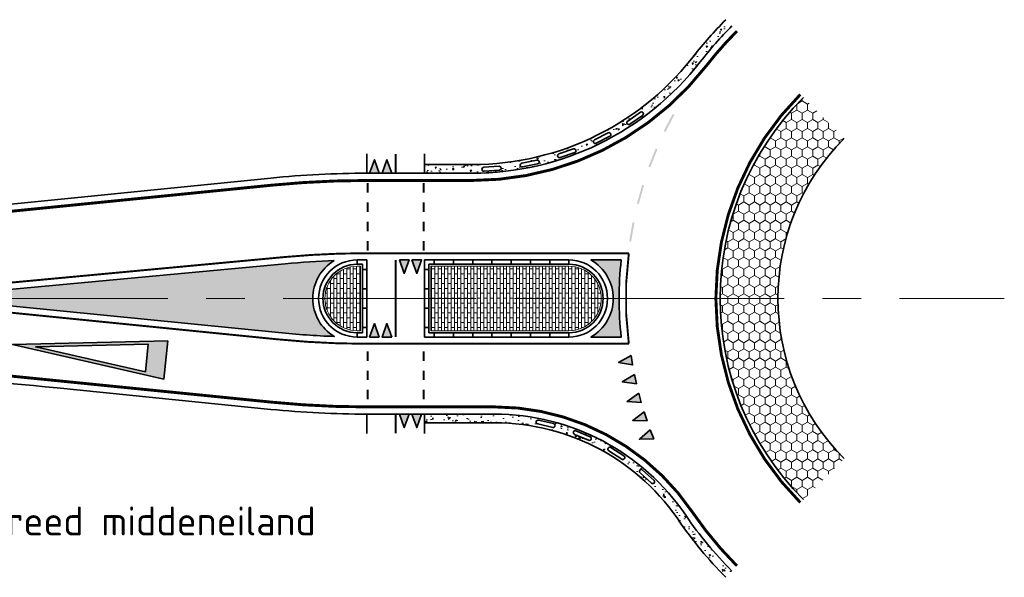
# Model space of a CAD drawing. Header units: metres. Extents: x -699 to 2316, y -1199 to 781.
# Tile 58 of 256: x 563 to 614, y -444 to -415. Entities that reach past the tile are written whole.
import ezdxf

# ---------------------------------------------------------------- set-up
doc = ezdxf.new("R2010")
doc.units = ezdxf.units.M
for name, pattern in [('AM-AS', [16, 10, -2, 2, -2]), ('VH-RWSBAND', [24, 10, -2, 2, -2, 2, -2, 2, -2]), ('VW-1-1_STREEP', [2, 1, -1])]:
    doc.linetypes.add(name, pattern=pattern)
for name, color, linetype, lineweight in [('B-WE-AM-AS-G', 10, 'AM-AS', 18), ('N-WE-VH-KANTOPSLUITING_TROTTOIRBAND_RWS-G', 210, 'VH-RWSBAND', 35), ('N-WE-VH-KANTVERHARDING-G', 210, 'Continuous', 35), ('N-WE-VH-STOOTBAND-G', 7, 'Continuous', 35), ('N-WE-VH-VERHARDING_ASFALT_CONSTRUCTIE-A', 252, 'Continuous', 18), ('N-WE-VH-VERHARDING_BETON-G', 252, 'Continuous', 35), ('N-WE-VH-VERHARDING_BETONSTRAATSTEEN-A', 252, 'Continuous', 18), ('N-WE-VW-MARKERING_DWARS_DRIEHOEK_5070-G', 7, 'VW-HAAIETAND70-L-N', 35), ('N-WE-VW-MARKERING_LANGS_STREEP_11-G', 7, 'VW-1-1_STREEP', 13), ('N-WE-VW-MARKERING_LANGS_STREEP_DOORGETROKKEN_010-G', 7, 'Continuous', 13), ('N-WE-VW-MARKERING_LANGS_STREEP_DOORGETROKKEN_015-G', 7, 'Continuous', 13), ('N-WE-VW-MARKERING_PUNTSTUK-G', 7, 'Continuous', 35), ('N-WE-VW-MARKERING_SYMBOOL-G', 7, 'Continuous', 35)]:
    doc.layers.add(name, color=color, linetype=linetype, lineweight=lineweight)
doc.layers.add('X-XX-AL-HULPLIJN-G', color=7, linetype='Continuous', lineweight=18, plot=False)
doc.styles.add('NLCS-ISO Standaard', font='NLCS-ISO.ttf')
doc.linetypes.add('VW-HAAIETAND70-L-N', pattern='A,0,-0.5,[149,NLCS.SHX,S=1,R=0,X=-0.625,Y=0],-0.5', length=1)
pattern_1 = [(270, (-1.164153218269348e-10, 0), (0.2749629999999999, -0.4762500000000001), [0.3175, -0.635]), (29.99999999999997, (-1.164153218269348e-10, 0), (0.2749630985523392, 0.4762499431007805), [0.3175, -0.635]), (329.9999999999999, (-1.164153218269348e-10, 0), (0.5499260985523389, -5.689921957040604e-08), [-0.635, 0.3175])]
pattern_2 = [(90, (-167635.0085506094, -501189.1571813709), (-0.1693545, 1.036997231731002e-17), []), (180, (-167635.0085506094, -501189.1571813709), (-0.1693545, -0.254), [0.1693545, -0.1693545])]

# ---------------------------------------------------------------- blocks, each defined once
blk = doc.blocks.new('NLCS_Haai70')
at = {"linetype": 'Continuous'}
blk.add_hatch(color=256, dxfattribs=at).paths.add_polyline_path([(-0.25, 0), (0.2499999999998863, 2.273736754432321e-13), (2.842170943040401e-14, -0.7000000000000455)])
blk.add_lwpolyline([(-0.25, 0), (0.2499999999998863, 2.273736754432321e-13), (2.842170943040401e-14, -0.7000000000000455)], close=True, dxfattribs=at)
blk = doc.blocks.new('VW8000')
h = blk.add_hatch(color=256)
h.paths.add_polyline_path([(-0.9999999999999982, 7.999999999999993), (-2.664535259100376e-15, 1.4210854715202e-14), (0.9999999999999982, 7.999999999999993)])
h.paths.add_polyline_path([(0.7238326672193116, 6.999999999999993), (-1.77635683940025e-15, 1.209338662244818), (-0.7238326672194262, 6.999999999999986)], flags=16)
for points in [[(-0.9999999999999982, 7.999999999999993), (-2.664535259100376e-15, 1.4210854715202e-14), (0.9999999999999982, 7.999999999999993)], [(0.7238326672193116, 6.999999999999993), (-1.77635683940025e-15, 1.209338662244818), (-0.7238326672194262, 6.999999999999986)]]:
    blk.add_lwpolyline(points, close=True)
blk = doc.blocks.new('NLCS_Rotondepoot_7.3_R20 (4m)')
at = {"layer": 'N-WE-VH-VERHARDING_ASFALT_CONSTRUCTIE-A'}
h = blk.add_hatch(dxfattribs=at)
h.set_pattern_fill('AR-CONC', color=256, scale=0.005, angle=180, style=0)
h.set_pattern_definition([(230.0000000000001, (-383.7977463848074, -317.9196694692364), (-0.9109233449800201, 0.07969542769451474), [0.09525, -1.04775]), (175.0000000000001, (-383.7977463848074, -317.9196694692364), (0.1762171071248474, -0.9552842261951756), [0.0762, -0.83820292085]), (280.4514447, (-383.8736564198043, -317.9130282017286), (-0.7347062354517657, -0.875588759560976), [0.08095004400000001, -0.890451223]), (226.1842000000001, (-383.7977463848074, -318.1736694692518), (-1.35539520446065, 0.2102116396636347), [0.142875, -1.571625]), (276.6355576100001, (-383.9106958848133, -318.1561519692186), (-1.187020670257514, -1.237130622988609), [0.1214251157, -1.3356780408]), (171.1841511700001, (-383.7977463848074, -318.1736694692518), (-1.187020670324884, -1.237130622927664), [0.11429983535, -1.2572986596]), (201, (-383.9247463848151, -318.1101694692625), (-0.7580719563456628, 0.5113259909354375), [0.09525, -1.04775]), (146, (-383.9247463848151, -318.1101694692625), (-0.3090101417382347, -0.9209398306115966), [0.0762, -0.8382]), (251.4514450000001, (-383.987919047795, -318.0675589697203), (-1.067082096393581, -0.409613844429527), [0.08095004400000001, -0.8904496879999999]), (217.5000000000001, (-383.7977463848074, -317.9196694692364), (-0.01544301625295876, -0.4227751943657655), [0, -0.82804, 0, -0.8509000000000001, 0, -0.8413750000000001]), (187.5, (-383.7977463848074, -317.9196694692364), (-0.3340983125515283, -0.5009028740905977), [0, -0.48514, 0, -0.80899, 0, -0.320675]), (147.5, (-383.5145363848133, -317.9196694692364), (-0.677952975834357, 0.0286437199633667), [0, -0.3174999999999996, 0, -0.9905999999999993, 0, -1.314449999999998]), (137.5, (-383.3875363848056, -317.9196694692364), (-0.7406459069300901, -0.1271324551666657), [0, -0.41275, 0, -0.65786, 0, -0.93345])])
edge = h.paths.add_edge_path()
edge.add_arc((-4.278263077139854e-09, 3.550667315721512e-09), 19.99999999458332, 134.9999999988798, 142.0999626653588, ccw=False)
edge.add_line((-14.14213562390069, 14.14213562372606), (-14.46033367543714, 14.46033367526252))
edge.add_arc((1.091393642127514e-08, -9.837094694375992e-09), 20.45000001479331, 135.0000000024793, 142.0999626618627)
edge.add_arc((-27.6179289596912, 21.5000000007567), 14.55000000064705, 270.0000000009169, 322.09996266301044, ccw=False)
edge.add_line((-27.61792895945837, 6.950000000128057), (-30.10000000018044, 6.950000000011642))
edge.add_line((-30.10000000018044, 6.950000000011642), (-30.10000000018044, 6.5))
edge.add_line((-30.10000000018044, 6.5), (-27.61792895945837, 6.5))
edge.add_arc((-27.61792895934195, 21.49999999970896), 14.99999999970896, 269.9999999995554, 322.0999626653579)
edge = h.paths.add_edge_path(flags=16)
edge.add_line((-18.77703213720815, 9.499644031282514), (-19.4336164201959, 9.04259143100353))
edge.add_arc((-19.49074799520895, 9.124664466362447), 0.09999999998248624, 124.84202807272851, 304.84202807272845, ccw=False)
edge.add_line((-19.54787957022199, 9.206737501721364), (-18.89129528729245, 9.663790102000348))
edge.add_arc((-18.8341637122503, 9.581717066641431), 0.09999999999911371, -55.157971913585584, 124.84202808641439, ccw=False)
edge = h.paths.add_edge_path(flags=16)
edge.add_line((-20.47437194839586, 8.417966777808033), (-21.18654629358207, 8.053538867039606))
edge.add_arc((-21.23209978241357, 8.142560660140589), 0.09999999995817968, 117.09935516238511, 297.0993551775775, ccw=False)
edge.add_line((-21.27765327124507, 8.23158245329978), (-20.56547892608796, 8.596010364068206))
edge.add_arc((-20.51992543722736, 8.506988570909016), 0.100000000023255, -62.90064482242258, 117.09935517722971, ccw=False)
edge = h.paths.add_edge_path(flags=16)
edge.add_line((-22.30196545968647, 7.57482380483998), (-23.05674427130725, 7.309665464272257))
edge.add_arc((-23.08988906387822, 7.404012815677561), 0.09999999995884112, 109.35668226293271, 289.3566822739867, ccw=False)
edge.add_line((-23.12303385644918, 7.498360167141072), (-22.3682550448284, 7.763518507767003))
edge.add_arc((-22.33511025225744, 7.669171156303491), 0.1000000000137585, -70.64331773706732, 109.35668226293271, ccw=False)
edge = h.paths.add_edge_path(flags=16)
edge.add_line((-24.22648882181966, 6.985588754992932), (-25.0101096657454, 6.824534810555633))
edge.add_arc((-25.03024140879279, 6.92248741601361), 0.09999999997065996, 101.61400935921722, 281.61400935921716, ccw=False)
edge.add_line((-25.05037315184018, 7.020440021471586), (-24.26675230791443, 7.181493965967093))
edge.add_arc((-24.24662056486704, 7.083541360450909), 0.1000000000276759, -78.38599064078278, 101.61400935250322, ccw=False)
edge = h.paths.add_edge_path(flags=16)
edge.add_line((-26.21285079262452, 6.661005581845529), (-27.01102533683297, 6.606992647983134))
edge.add_arc((-27.01777695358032, 6.706764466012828), 0.1000000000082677, 93.8713364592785, 273.8713364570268, ccw=False)
edge.add_line((-27.02452857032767, 6.806536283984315), (-26.22635402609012, 6.860549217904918))
edge.add_arc((-26.21960240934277, 6.760777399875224), 0.1000000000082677, -86.12866355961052, 93.87133645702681, ccw=False)
h = blk.add_hatch(dxfattribs=at)
h.set_pattern_fill('HONEY', color=256, scale=0.1, angle=90, style=0)
h.set_pattern_definition(pattern_1)
h.paths.add_polyline_path([(-8.308504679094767, 8.308504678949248), (-10.42982502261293, 10.42982502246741, 0.1989123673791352), (-14.75000000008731, 0), (-11.75000000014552, 0, -0.1989123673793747)])
h = blk.add_hatch(dxfattribs=at)
h.set_pattern_fill('HONEY', color=256, scale=0.1, angle=90, style=0)
h.set_pattern_definition(pattern_1)
h.paths.add_polyline_path([(-11.75000000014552, 0), (-14.75000000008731, 0, 0.1989123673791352), (-10.42982502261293, -10.42982502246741), (-8.308504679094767, -8.308504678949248, -0.1989123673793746)])
h = blk.add_hatch(dxfattribs=at)
h.set_pattern_fill('AR-CONC', color=256, scale=0.005, angle=180, style=0)
h.set_pattern_definition([(230.0000000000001, (-383.8464738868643, -318.9196694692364), (-0.9109233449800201, 0.07969542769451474), [0.09525, -1.04775]), (175.0000000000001, (-383.8464738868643, -318.9196694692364), (0.1762171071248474, -0.9552842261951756), [0.0762, -0.83820292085]), (280.4514447, (-383.9223839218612, -318.9130282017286), (-0.7347062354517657, -0.875588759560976), [0.08095004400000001, -0.890451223]), (226.1842000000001, (-383.8464738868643, -319.1736694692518), (-1.35539520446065, 0.2102116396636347), [0.142875, -1.571625]), (276.6355576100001, (-383.9594233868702, -319.1561519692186), (-1.187020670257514, -1.237130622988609), [0.1214251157, -1.3356780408]), (171.1841511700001, (-383.8464738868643, -319.1736694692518), (-1.187020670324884, -1.237130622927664), [0.11429983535, -1.2572986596]), (201, (-383.9734738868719, -319.1101694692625), (-0.7580719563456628, 0.5113259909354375), [0.09525, -1.04775]), (146, (-383.9734738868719, -319.1101694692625), (-0.3090101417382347, -0.9209398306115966), [0.0762, -0.8382]), (251.4514450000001, (-384.0366465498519, -319.0675589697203), (-1.067082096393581, -0.409613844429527), [0.08095004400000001, -0.8904496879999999]), (217.5000000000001, (-383.8464738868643, -318.9196694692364), (-0.01544301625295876, -0.4227751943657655), [0, -0.82804, 0, -0.8509000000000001, 0, -0.8413750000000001]), (187.5, (-383.8464738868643, -318.9196694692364), (-0.3340983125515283, -0.5009028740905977), [0, -0.48514, 0, -0.80899, 0, -0.320675]), (147.5, (-383.5632638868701, -318.9196694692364), (-0.677952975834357, 0.0286437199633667), [0, -0.3174999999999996, 0, -0.9905999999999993, 0, -1.314449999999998]), (137.5, (-383.4362638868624, -318.9196694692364), (-0.7406459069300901, -0.1271324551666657), [0, -0.41275, 0, -0.65786, 0, -0.93345])])
edge = h.paths.add_edge_path()
edge.add_line((-26.45751311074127, -6), (-30.10000000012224, -6))
edge.add_line((-30.10000000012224, -6), (-30.10000000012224, -6.450000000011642))
edge.add_line((-30.10000000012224, -6.450000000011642), (-26.45751311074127, -6.450000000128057))
edge.add_arc((-26.45751311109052, -18.00000000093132), 11.55000000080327, 34.22886633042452, 89.99999999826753, ccw=False)
edge.add_arc((5.529727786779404e-09, 4.423782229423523e-09), 20.45000000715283, 214.2288663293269, 224.9999999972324)
edge.add_line((-14.46033367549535, -14.46033367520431), (-14.14213562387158, -14.14213562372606))
edge.add_arc((8.731149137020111e-11, -1.746229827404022e-10), 20.00000000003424, 214.2288663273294, 224.9999999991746, ccw=False)
edge.add_arc((-26.45751311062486, -17.99999999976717), 11.99999999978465, 34.22886632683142, 90.00000000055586)
edge = h.paths.add_edge_path(flags=16)
edge.add_line((-24.18084626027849, -6.312964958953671), (-23.40118878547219, -6.492225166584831))
edge.add_arc((-23.42359631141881, -6.589682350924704), 0.09999999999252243, -102.94850606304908, 77.05149393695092, ccw=False)
edge.add_line((-23.44600383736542, -6.687139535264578), (-24.22566131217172, -6.507879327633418))
edge.add_arc((-24.2032537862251, -6.410422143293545), 0.09999999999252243, 77.05149393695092, 257.0514939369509, ccw=False)
edge = h.paths.add_edge_path(flags=16)
edge.add_line((-22.24208649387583, -6.864463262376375), (-21.50383881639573, -7.172668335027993))
edge.add_arc((-21.54236445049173, -7.264949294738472), 0.100000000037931, -112.65965514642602, 67.34034486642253, ccw=False)
edge.add_line((-21.58089008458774, -7.357230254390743), (-22.31913776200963, -7.049025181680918))
edge.add_arc((-22.28061212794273, -6.956744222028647), 0.09999999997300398, 67.34034486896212, 247.340344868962, ccw=False)
edge = h.paths.add_edge_path(flags=16)
edge.add_line((-20.42413525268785, -7.735091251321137), (-19.74845457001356, -8.163408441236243))
edge.add_arc((-19.80199421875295, -8.247868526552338), 0.09999999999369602, -122.37080420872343, 57.62919579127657, ccw=False)
edge.add_line((-19.85553386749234, -8.332328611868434), (-20.53121455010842, -7.904011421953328))
edge.add_arc((-20.47767490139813, -7.819551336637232), 0.09999999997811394, 57.62919580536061, 237.6291958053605, ccw=False)
edge = h.paths.add_edge_path(flags=16)
edge.add_line((-18.77909260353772, -8.899897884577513), (-18.18534302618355, -9.436052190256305))
edge.add_arc((-18.25236231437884, -9.510270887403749), 0.09999999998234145, -132.08195327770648, 47.918046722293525, ccw=False)
edge.add_line((-18.31938160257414, -9.584489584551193), (-18.91313117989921, -9.0483352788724))
edge.add_arc((-18.84611189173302, -8.974116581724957), 0.09999999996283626, 47.918046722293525, 227.9180467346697, ccw=False)
at = {"layer": 'N-WE-VH-VERHARDING_BETONSTRAATSTEEN-A'}
h = blk.add_hatch(dxfattribs=at)
h.set_pattern_fill('AR-BRSTD', color=256, scale=0.0025, angle=90, style=0)
h.set_pattern_definition(pattern_2)
edge = h.paths.add_edge_path()
edge.add_line((-33.42500000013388, 1.675000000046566), (-33.60000000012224, 1.675000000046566))
edge.add_arc((-33.60000000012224, 0), 1.675000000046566, 90, 270)
edge.add_line((-33.60000000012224, -1.675000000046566), (-33.42500000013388, -1.675000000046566))
edge.add_line((-33.42500000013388, -1.675000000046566), (-33.42500000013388, 1.675000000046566))
h = blk.add_hatch(dxfattribs=at)
h.set_pattern_fill('AR-BRSTD', color=256, scale=0.0025, angle=90, style=0)
h.set_pattern_definition(pattern_2)
edge = h.paths.add_edge_path()
edge.add_line((-29.7750000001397, 1.675000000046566), (-29.7750000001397, -1.675000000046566))
edge.add_line((-29.7750000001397, -1.675000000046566), (-22.60000000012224, -1.675000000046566))
edge.add_arc((-22.60000000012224, 0), 1.675000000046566, 270, 450)
edge.add_line((-22.60000000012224, 1.675000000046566), (-29.7750000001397, 1.675000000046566))
at = {"layer": 'N-WE-VW-MARKERING_PUNTSTUK-G'}
h = blk.add_hatch(color=256, dxfattribs=at)
edge = h.paths.add_edge_path()
edge.add_arc((-33.10000000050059, -43.50000001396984), 45.50000001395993, 92.12777236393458, 95.3327110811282)
edge.add_line((-37.32872666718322, 1.803066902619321), (-56.32437431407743, 0.02995511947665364))
edge.add_arc((-71.55020191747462, -203.0249999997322), 203.6249999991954, 84.28940686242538, 85.71177094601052, ccw=False)
edge.add_line((-51.2887571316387, -0.4105521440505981), (-37.67717107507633, -1.771710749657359))
edge.add_arc((-33.10000000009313, 44.00000000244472), 46.00000000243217, 264.2894068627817, 267.8961159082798)
edge.add_arc((-33.60000000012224, 5.820766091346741e-11), 2.300000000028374, 121.13788071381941, 238.8796271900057, ccw=False)
h = blk.add_hatch(color=256, dxfattribs=at)
edge = h.paths.add_edge_path()
edge.add_line((-19.88854382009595, 2.000000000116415), (-21.46421833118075, 2.000000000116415))
edge.add_arc((-22.60000000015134, 0), 2.300000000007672, -60.40815420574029, 60.408154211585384, ccw=False)
edge.add_line((-21.46421833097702, -2), (-19.88854382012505, -2))
edge.add_arc((-2.000000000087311, -5.820766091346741e-11), 18.00000000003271, 173.6206297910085, 186.3793702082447, ccw=False)
at = {"layer": 'B-WE-AM-AS-G'}
blk.add_lwpolyline([(-101.4325097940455, 0), (-1.164153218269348e-10, 0)], dxfattribs=at)
at = {"layer": 'N-WE-VH-KANTOPSLUITING_TROTTOIRBAND_RWS-G'}
for p, q in [((-33.60000000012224, 1.775000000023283), (-33.60000000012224, 2)), ((-29.60000000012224, 1.775000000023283), (-29.60000000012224, 2)), ((-28.60000000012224, 1.775000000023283), (-28.60000000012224, 2)), ((-27.60000000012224, 1.775000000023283), (-27.60000000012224, 2)), ((-26.60000000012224, 1.775000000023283), (-26.60000000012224, 2)), ((-25.60000000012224, 1.775000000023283), (-25.60000000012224, 2)), ((-24.60000000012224, 1.775000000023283), (-24.60000000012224, 2)), ((-23.60000000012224, 1.775000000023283), (-23.60000000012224, 2)), ((-22.60000000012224, 1.775000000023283), (-22.60000000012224, 2)), ((-33.10000000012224, 1.5), (-33.32500000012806, 1.5)), ((-30.10000000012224, 1.5), (-29.87500000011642, 1.5)), ((-33.32500000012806, 0.5), (-33.10000000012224, 0.5)), ((-30.10000000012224, 0.5), (-29.87500000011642, 0.5)), ((-33.32500000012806, -0.5), (-33.10000000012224, -0.5)), ((-30.10000000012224, -0.5), (-29.87500000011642, -0.5)), ((-33.10000000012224, -1.5), (-33.32500000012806, -1.5)), ((-30.10000000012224, -1.5), (-29.87500000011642, -1.5)), ((-33.60000000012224, -2), (-33.60000000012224, -1.775000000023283)), ((-29.60000000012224, -2), (-29.60000000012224, -1.775000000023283)), ((-28.60000000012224, -2), (-28.60000000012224, -1.775000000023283)), ((-27.60000000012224, -2), (-27.60000000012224, -1.775000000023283)), ((-26.60000000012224, -2), (-26.60000000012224, -1.775000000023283)), ((-25.60000000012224, -2), (-25.60000000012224, -1.775000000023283)), ((-24.60000000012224, -2), (-24.60000000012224, -1.775000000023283)), ((-23.60000000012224, -2), (-23.60000000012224, -1.775000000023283)), ((-22.60000000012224, -2), (-22.60000000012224, -1.775000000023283))]:
    blk.add_line(p, q, dxfattribs=at)
at = {"layer": 'N-WE-VH-KANTVERHARDING-G'}
for p, q in [((-33.10000000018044, 6.499999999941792), (-33.10000000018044, 7.499999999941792)), ((-30.10000000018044, 7.5), (-30.10000000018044, 6.5)), ((-33.10000000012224, -7), (-33.10000000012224, -6)), ((-30.10000000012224, -6), (-30.10000000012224, -7))]:
    blk.add_line(p, q, dxfattribs=at)
at = {"layer": 'N-WE-VH-KANTVERHARDING-G', "flags": 128}
for points in [[(-54.16816147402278, 4.64256195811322), (-38.07518595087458, 6.251859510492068, -0.02492232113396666), (-33.10000000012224, 6.499999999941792), (-27.61792895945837, 6.5, 0.2313276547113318), (-15.78167369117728, 12.28571428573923, -0.03098934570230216), (-14.14213562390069, 14.14213562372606)], [(-10.42982502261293, 10.42982502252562, 0.4142135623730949), (-10.42982502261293, -10.42982502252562)], [(-8.308504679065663, 8.308504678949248, 0.4142135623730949), (-8.308504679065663, -8.308504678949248)], [(-14.14213562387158, -14.14213562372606, -0.04703257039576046), (-16.53594569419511, -11.25000000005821, 0.2482675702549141), (-26.45751311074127, -6), (-33.10000000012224, -6, -0.02492232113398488), (-38.07518595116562, -5.751859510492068), (-49.16816147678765, -4.642561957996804)]]:
    blk.add_lwpolyline(points, format="xyb", dxfattribs=at)
at = {"layer": 'N-WE-VH-KANTVERHARDING-G'}
for points in [[(-33.10000000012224, 2), (-33.60000000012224, 2, 1), (-33.60000000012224, -2), (-33.10000000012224, -2)], [(-33.32500000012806, 1.775000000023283), (-33.60000000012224, 1.775000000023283, 1), (-33.60000000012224, -1.775000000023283), (-33.32500000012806, -1.775000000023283)]]:
    blk.add_lwpolyline(points, format="xyb", close=True, dxfattribs=at)
at = {"layer": 'N-WE-VH-KANTVERHARDING-G', "flags": 128}
for points in [[(-33.60000000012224, 1.775000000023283), (-33.60000000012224, 2)], [(-29.60000000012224, 1.775000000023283), (-29.60000000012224, 2)], [(-28.60000000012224, 1.775000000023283), (-28.60000000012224, 2)], [(-27.60000000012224, 1.775000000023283), (-27.60000000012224, 2)], [(-26.60000000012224, 1.775000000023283), (-26.60000000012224, 2)], [(-25.60000000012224, 1.775000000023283), (-25.60000000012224, 2)], [(-24.60000000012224, 1.775000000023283), (-24.60000000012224, 2)], [(-23.60000000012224, 1.775000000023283), (-23.60000000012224, 2)], [(-22.60000000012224, 1.775000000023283), (-22.60000000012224, 2)], [(-33.10000000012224, 1.5), (-33.32500000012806, 1.5)], [(-30.10000000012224, 1.5), (-29.87500000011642, 1.5)], [(-33.32500000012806, 0.5), (-33.10000000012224, 0.5)], [(-30.10000000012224, 0.5), (-29.87500000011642, 0.5)], [(-33.32500000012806, -0.5), (-33.10000000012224, -0.5)], [(-30.10000000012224, -0.5), (-29.87500000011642, -0.5)], [(-33.10000000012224, -1.5), (-33.32500000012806, -1.5)], [(-30.10000000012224, -1.5), (-29.87500000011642, -1.5)], [(-30.10000000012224, -1.5), (-29.87500000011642, -1.5)], [(-33.60000000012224, -2), (-33.60000000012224, -1.775000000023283)], [(-29.60000000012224, -2), (-29.60000000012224, -1.775000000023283)], [(-28.60000000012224, -2), (-28.60000000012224, -1.775000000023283)], [(-27.60000000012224, -2), (-27.60000000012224, -1.775000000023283)], [(-26.60000000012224, -2), (-26.60000000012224, -1.775000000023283)], [(-25.60000000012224, -2), (-25.60000000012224, -1.775000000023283)], [(-24.60000000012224, -2), (-24.60000000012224, -1.775000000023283)], [(-23.60000000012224, -2), (-23.60000000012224, -1.775000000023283)], [(-22.60000000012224, -2), (-22.60000000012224, -1.775000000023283)]]:
    blk.add_lwpolyline(points, dxfattribs=at)
for points in [[(-30.10000000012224, 2), (-30.10000000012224, -2), (-22.60000000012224, -2, 1), (-22.60000000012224, 2)], [(-29.87500000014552, 1.775000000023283), (-29.87500000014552, -1.775000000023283), (-22.60000000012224, -1.775000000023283, 1), (-22.60000000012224, 1.775000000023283)]]:
    blk.add_lwpolyline(points, format="xyb", close=True, dxfattribs=at)
at = {"layer": 'N-WE-VH-KANTVERHARDING-G'}
blk.add_arc((-69.06890527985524, -203.6500000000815), 200, 84.28940686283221, 90, dxfattribs=at)
at = {"layer": 'N-WE-VH-STOOTBAND-G', "flags": 128}
for points in [[(-18.77703213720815, 9.499644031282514), (-19.4336164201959, 9.04259143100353, -1), (-19.54787957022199, 9.206737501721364), (-18.89129528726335, 9.663790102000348, -1)], [(-20.47437194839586, 8.417966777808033), (-21.18654629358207, 8.053538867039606, -1), (-21.27765327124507, 8.23158245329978), (-20.56547892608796, 8.596010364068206, -1)], [(-22.30196545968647, 7.57482380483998), (-23.05674427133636, 7.309665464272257, -1), (-23.12303385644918, 7.498360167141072), (-22.3682550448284, 7.763518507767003, -1)], [(-24.22648882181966, 6.985588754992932), (-25.0101096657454, 6.824534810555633, -1), (-25.05037315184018, 7.020440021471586), (-24.26675230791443, 7.181493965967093, -1)], [(-26.21285079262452, 6.661005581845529), (-27.01102533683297, 6.606992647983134, -1), (-27.02452857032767, 6.806536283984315), (-26.22635402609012, 6.860549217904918, -1)], [(-24.18084626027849, -6.312964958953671), (-23.40118878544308, -6.492225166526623, -1), (-23.44600383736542, -6.687139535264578), (-24.22566131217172, -6.507879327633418, -1)], [(-22.24208649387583, -6.864463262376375), (-21.50383881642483, -7.172668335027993, -1), (-21.58089008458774, -7.357230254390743), (-22.31913776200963, -7.049025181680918, -1)], [(-20.42413525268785, -7.735091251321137), (-19.74845457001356, -8.163408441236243, -1), (-19.85553386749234, -8.332328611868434), (-20.53121455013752, -7.904011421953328, -1)], [(-18.77909260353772, -8.899897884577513), (-18.18534302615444, -9.436052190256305, -1), (-18.31938160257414, -9.584489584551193), (-18.91313117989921, -9.0483352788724, -1)]]:
    blk.add_lwpolyline(points, format="xyb", close=True, dxfattribs=at)
at = {"layer": 'N-WE-VH-VERHARDING_BETON-G'}
for p, q in [((-30.10000000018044, 6.950000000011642), (-27.61792895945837, 6.950000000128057)), ((-26.45751311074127, -6.450000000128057), (-30.10000000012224, -6.450000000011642))]:
    blk.add_line(p, q, dxfattribs=at)
for centre, radius, start, end in [((3.777677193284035e-08, -3.189779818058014e-08), 20.45000004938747, 135.0000000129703, 142.0999626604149), ((-27.61792895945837, 21.5), 14.54999999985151, 270, 323.1301023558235), ((-26.45751311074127, -18), 11.54999999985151, 33.15288792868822, 90), ((1.513399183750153e-09, 1.455191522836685e-09), 20.45000000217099, 214.2288663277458, 225)]:
    blk.add_arc(centre, radius, start, end, dxfattribs=at)
at = {"layer": 'N-WE-VH-VERHARDING_BETONSTRAATSTEEN-A'}
for points in [[(-33.42500000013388, 1.675000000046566), (-33.60000000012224, 1.675000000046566, 1), (-33.60000000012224, -1.675000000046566), (-33.42500000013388, -1.675000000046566)], [(-29.7750000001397, 1.675000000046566), (-29.7750000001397, -1.675000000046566), (-22.60000000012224, -1.675000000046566, 1), (-22.60000000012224, 1.675000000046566)]]:
    blk.add_lwpolyline(points, format="xyb", close=True, dxfattribs=at)
at = {"layer": 'N-WE-VW-MARKERING_LANGS_STREEP_11-G'}
for points in [[(-17.59275130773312, 8.6403551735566), (-17.12921550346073, 9.526311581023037), (-17.68135650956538, 8.686713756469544), (-17.21782070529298, 9.572670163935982)], [(-18.3796125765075, 6.808118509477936), (-18.00849374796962, 7.736587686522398), (-18.47246951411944, 6.845234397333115), (-18.10135068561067, 7.773703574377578)], [(-18.97623627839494, 4.90541464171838), (-18.70137567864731, 5.866786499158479), (-19.07238383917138, 4.932903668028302), (-18.79752323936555, 5.894275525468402)], [(-19.37644707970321, 2.951937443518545), (-19.20068964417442, 3.93626133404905), (-19.47489009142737, 2.969515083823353), (-19.29913265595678, 3.95383897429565)]]:
    blk.add_solid(points, dxfattribs=at)
at = {"layer": 'N-WE-VW-MARKERING_LANGS_STREEP_DOORGETROKKEN_010-G', "const_width": 0.15}
blk.add_lwpolyline([(-10.58892404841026, 10.58892404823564, 0.4142135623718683), (-10.58892404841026, -10.58892404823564)], format="xyb", dxfattribs=at)
at = {"layer": 'N-WE-VW-MARKERING_LANGS_STREEP_DOORGETROKKEN_010-G', "const_width": 0.1}
for points in [[(-31.60000000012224, 7.5), (-31.60000000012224, 6.5)], [(-33.05000000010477, 5.987500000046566), (-33.05000000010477, 5.487500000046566)], [(-30.15000000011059, 5.987500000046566), (-30.15000000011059, 5.487500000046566)], [(-33.05000000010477, 4.987500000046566), (-33.05000000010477, 4.487500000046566)], [(-30.15000000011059, 4.987500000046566), (-30.15000000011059, 4.487500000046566)], [(-33.05000000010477, 3.987500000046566), (-33.05000000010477, 3.487500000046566)], [(-30.15000000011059, 3.987500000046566), (-30.15000000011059, 3.487500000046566)], [(-33.05000000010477, 2.987500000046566), (-33.05000000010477, 2.487500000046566)], [(-30.15000000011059, 2.987500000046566), (-30.15000000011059, 2.487500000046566)], [(-31.60000000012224, 2), (-31.60000000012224, -2)], [(-33.05000000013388, -2.737499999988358), (-33.05000000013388, -3.237499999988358)], [(-30.15000000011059, -2.737499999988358), (-30.15000000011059, -3.237499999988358)], [(-33.05000000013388, -3.737499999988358), (-33.05000000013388, -4.237499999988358)], [(-30.15000000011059, -3.737499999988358), (-30.15000000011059, -4.237499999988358)], [(-33.05000000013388, -4.737499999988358), (-33.05000000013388, -5.237499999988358)], [(-30.15000000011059, -4.737499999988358), (-30.15000000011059, -5.237499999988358)], [(-31.60000000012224, -6), (-31.60000000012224, -7)]]:
    blk.add_lwpolyline(points, dxfattribs=at)
at = {"layer": 'N-WE-VW-MARKERING_LANGS_STREEP_DOORGETROKKEN_010-G'}
blk.add_lwpolyline([(-58.80422216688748, 0.1500000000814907, 0.1, 0.1, 0), (-37.36125533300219, 2.151552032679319, 0.1, 0.1, -0.02327254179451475), (-33.10000000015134, 2.349999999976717, 0.1, 0.1, 0), (-19.49285568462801, 2.350000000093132, 0.1, 0.1, 0.066869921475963), (-19.49285568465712, -2.349999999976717, 0.1, 0.1, 0), (-33.10000000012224, -2.349999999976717, 0.1, 0.1, -0.02492232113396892), (-37.71199737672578, -2.119973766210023, 0.1, 0.1, 0), (-51.32358344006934, -0.7588151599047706, 0.1, 0.1, 0.009231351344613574), (-58.80422216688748, -0.1500000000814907, 0, 0, 0)], format="xyseb", dxfattribs=at)
for points in [[(-17.59275130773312, 8.6403551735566), (-17.12921550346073, 9.526311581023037), (-17.68135650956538, 8.686713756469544), (-17.21782070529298, 9.572670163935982)], [(-18.3796125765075, 6.808118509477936), (-18.00849374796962, 7.736587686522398), (-18.47246951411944, 6.845234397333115), (-18.10135068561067, 7.773703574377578)], [(-18.97623627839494, 4.90541464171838), (-18.70137567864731, 5.866786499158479), (-19.07238383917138, 4.932903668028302), (-18.79752323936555, 5.894275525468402)], [(-19.37644707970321, 2.951937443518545), (-19.20068964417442, 3.93626133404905), (-19.47489009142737, 2.969515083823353), (-19.29913265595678, 3.95383897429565)]]:
    blk.add_solid(points, dxfattribs=at)
at = {"layer": 'N-WE-VW-MARKERING_LANGS_STREEP_DOORGETROKKEN_015-G', "const_width": 0.15, "flags": 128}
for points in [[(-76.55020191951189, 3.025000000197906), (-76.55020191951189, 3.025000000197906, 0.02492232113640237), (-56.64945811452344, 4.017561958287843), (-38.03787205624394, 5.878720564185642, -0.02492232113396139), (-33.10000000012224, 6.124999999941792), (-27.61792895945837, 6.125, 0.2313276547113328), (-15.48576730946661, 12.05535714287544, -0.03098934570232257), (-13.87697058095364, 13.87697058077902, -0.03098934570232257)], [(-13.87697058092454, -13.87697058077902, -0.04703257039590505), (-16.22589671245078, -11.03906250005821, 0.2482675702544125), (-26.45751311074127, -5.625), (-33.10000000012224, -5.625, -0.02492232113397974), (-38.03787205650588, -5.378720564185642), (-51.64945811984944, -4.017561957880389, 0.02492232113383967), (-71.55020192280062, -3.025000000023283), (-76.55020191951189, -3.025000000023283)]]:
    blk.add_lwpolyline(points, format="xyb", dxfattribs=at)
at = {"layer": 'N-WE-VW-MARKERING_PUNTSTUK-G', "flags": 128}
for points in [[(-34.78932846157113, 1.968628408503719, 0.01398509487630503), (-37.32872666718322, 1.803066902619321), (-56.32437431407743, 0.02995511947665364, -0.00620631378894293), (-51.2887571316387, -0.4105521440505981), (-37.67717107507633, -1.771710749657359, 0.01573853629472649), (-34.78872685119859, -1.968991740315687, -0.5642861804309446)], [(-19.88854382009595, 2.000000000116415), (-21.46421833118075, 2.000000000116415, -0.5821091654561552), (-21.46421833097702, -2), (-19.88854382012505, -2, -0.05572809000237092)]]:
    blk.add_lwpolyline(points, format="xyb", close=True, dxfattribs=at)
at = {"layer": 'N-WE-VW-MARKERING_DWARS_DRIEHOEK_5070-G'}
for p, rotation in [((-32.70000000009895, 6.5), 180), ((-32.05000000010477, 6.5), 180), ((-32.70000000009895, -2), 180), ((-32.05000000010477, -2), 180), ((-19.33715881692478, -3.199107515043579), 279.3938329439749), ((-19.14884720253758, -4.181106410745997), 282.3170870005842), ((-18.91070037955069, -5.152223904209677), 285.2403410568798), ((-18.62333812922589, -6.109932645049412), 288.1635951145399), ((-18.28750831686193, -7.051740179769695), 291.0868491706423)]:
    blk.add_blockref('NLCS_Haai70', p, dxfattribs=dict(at, rotation=rotation))
for p in [(-31.15000000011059, 2), (-30.50000000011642, 2), (-31.15000000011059, -6), (-30.50000000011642, -6)]:
    blk.add_blockref('NLCS_Haai70', p, dxfattribs=at)
at = {"layer": 'N-WE-VW-MARKERING_SYMBOOL-G', "rotation": 264.2894068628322}
blk.add_blockref('VW8000', (-51.48652077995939, -2.388188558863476), dxfattribs=at)

msp = doc.modelspace()

# ---------------------------------------------------------------- block references
at = {"layer": 'N-WE-VW-MARKERING_PUNTSTUK-G'}
msp.add_blockref('NLCS_Rotondepoot_7.3_R20 (4m)', (614.0424327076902, -429.1891546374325), dxfattribs=at)

# ---------------------------------------------------------------- texts
at = {"layer": 'X-XX-AL-HULPLIJN-G', "style": 'NLCS-ISO Standaard'}
msp.add_text('standaard 20m rotondepoot met fietsoversteek en 4m breed middeneiland', height=1.5, dxfattribs=at).set_placement((511.7435459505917, -441.4848985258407))

doc.saveas('drawing.dxf')
